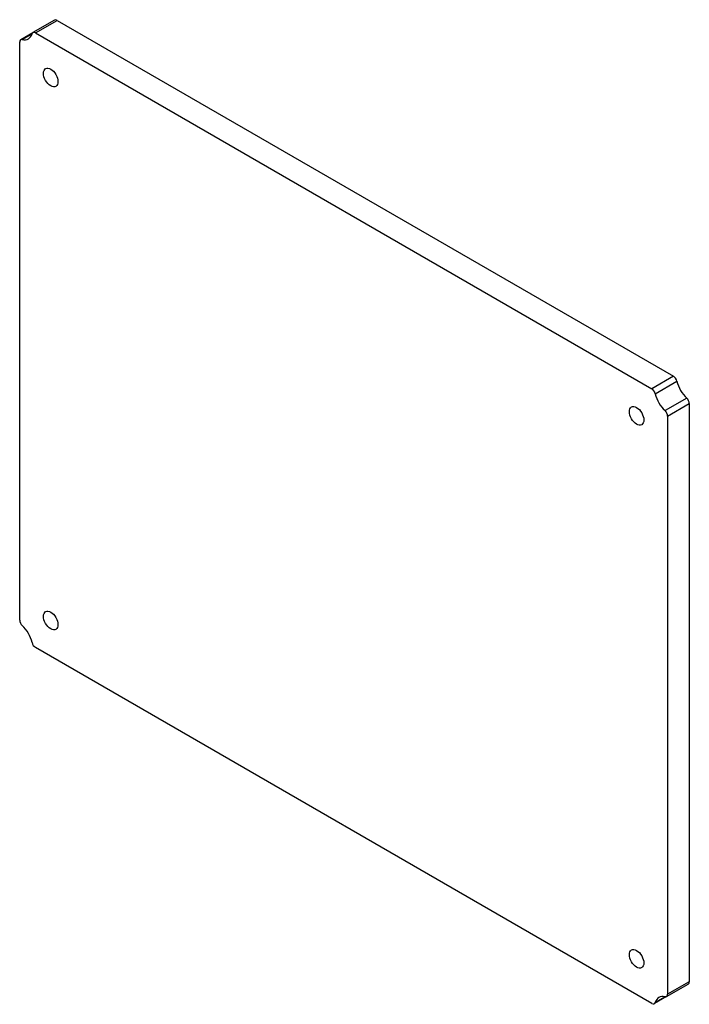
# Model space of a CAD drawing. Header units: inches. Extents: x 3 to 164, y 4 to 78.
# Tile 2 of 2: x 147 to 164, y 54 to 78. Entities that reach past the tile are written whole.
import ezdxf

# ---------------------------------------------------------------- set-up
doc = ezdxf.new("R2010")
doc.units = ezdxf.units.IN
doc.header["$MEASUREMENT"] = 0
doc.layers.add('Visible Edges(ANSI)', color=7, linetype='Continuous', lineweight=25)
doc.layers.add('Visible Tangent Edges(ANSI)', color=7, linetype='Continuous', lineweight=25)

msp = doc.modelspace()

# ---------------------------------------------------------------- linework, layer by layer
at = {"layer": 'Visible Edges(ANSI)'}
for p, q in [((148.294, 77.905), (147.763, 77.599)), ((148.356, 77.899), (163.419, 69.203)), ((147.466, 77.427), (147.763, 77.599)), ((147.826, 77.593), (162.889, 68.897)), ((147.44, 63.243), (147.44, 77.37)), ((163.805, 68.534), (163.805, 54.407)), ((163.275, 68.228), (163.275, 54.101)), ((162.889, 53.878), (147.826, 62.574)), ((163.249, 54.044), (163.779, 54.35)), ((163.249, 54.044), (162.951, 53.872))]:
    msp.add_line(p, q, dxfattribs=at)
for centre, major_axis, start_param, end_param in [((148.356, 77.797), (-0.062, 0.108), 5.497787, 6.283185), ((147.402, 77.881), (0.25, -0.433), 5.786585, 6.779786), ((147.826, 77.491), (-0.063, 0.108), 5.497787, 6.779786), ((147.528, 77.319), (-0.063, 0.108), 5.786585, 7.068583), ((163.419, 69.101), (-0.063, 0.108), 4.215789, 5.497787), ((163.843, 69.002), (0.25, -0.433), 4.215789, 5.208989), ((162.889, 68.795), (0.062, -0.108), 1.074196, 2.356194), ((163.312, 68.695), (-0.25, 0.433), 1.074196, 2.067397), ((163.717, 68.585), (-0.063, 0.108), 3.926991, 5.208989), ((163.186, 68.279), (0.062, -0.108), 0.785398, 2.067397), ((147.528, 63.192), (-0.062, 0.108), 0.785398, 2.067397), ((147.402, 62.776), (0.25, -0.433), 1.074196, 2.067397), ((147.826, 62.676), (-0.062, 0.108), 1.074196, 2.356194), ((163.717, 54.458), (0.062, -0.108), 0, 0.785398), ((162.889, 53.98), (0.063, -0.108), 5.497787, 6.779786), ((163.312, 53.59), (-0.25, 0.433), 5.786585, 6.779786), ((163.186, 54.152), (0.063, -0.108), 5.786585, 7.068583)]:
    msp.add_ellipse(centre, major_axis=major_axis, ratio=0.57735, start_param=start_param, end_param=end_param, dxfattribs=at)
for centre in [(148.198, 76.503), (162.517, 68.236), (148.198, 63.235), (162.517, 54.968)]:
    msp.add_ellipse(centre, major_axis=(-0.125, 0.217), ratio=0.57735, dxfattribs=at)
at = {"layer": 'Visible Tangent Edges(ANSI)'}
for p, q in [((147.826, 77.593), (148.356, 77.899)), ((147.503, 77.431), (147.741, 77.569)), ((163.419, 69.203), (162.889, 68.897)), ((162.973, 68.775), (163.504, 69.081)), ((163.742, 68.668), (163.212, 68.362)), ((163.275, 68.228), (163.805, 68.534)), ((163.805, 54.407), (163.275, 54.101)), ((163.212, 54.04), (162.973, 53.902))]:
    msp.add_line(p, q, dxfattribs=at)

doc.saveas('drawing.dxf')
